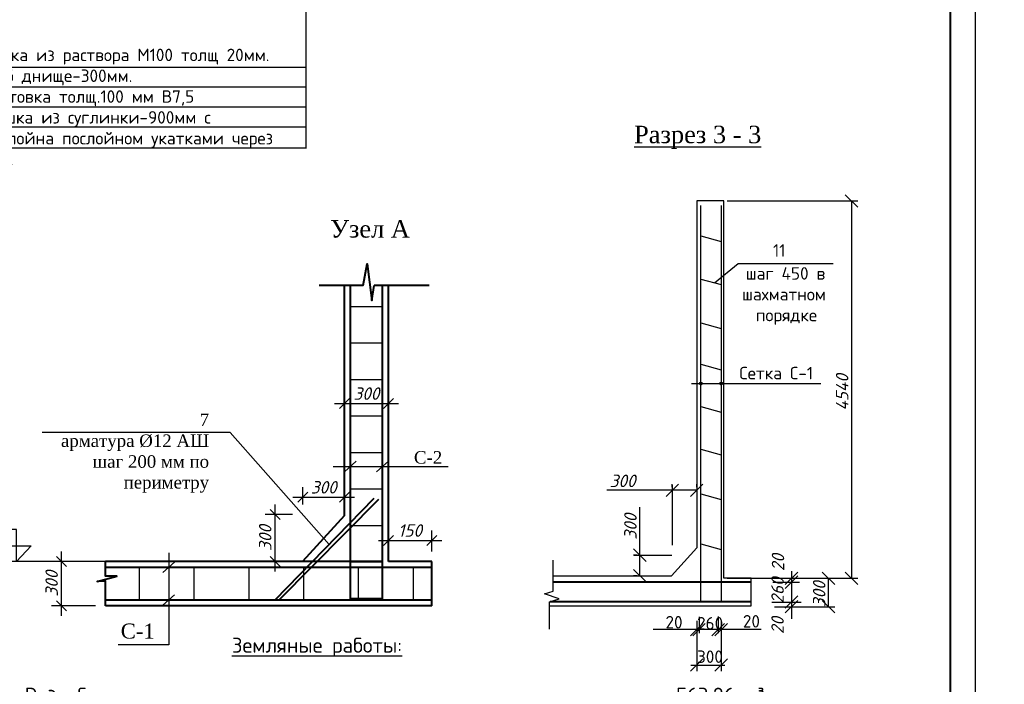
# Model space of a CAD drawing. Header units: millimetres. Extents: x -3143211 to -2549809, y 1060331 to 1341741.
# Tile 125 of 131: x -3017035 to -2997318, y 1299240 to 1312545. Entities that reach past the tile are written whole.
import ezdxf

# ---------------------------------------------------------------- set-up
doc = ezdxf.new("R2010")
doc.units = ezdxf.units.MM
doc.layers.add('.', color=7, linetype='Continuous', lineweight=15)
doc.layers.add('Сплошная толстая', color=7, linetype='Continuous', lineweight=40)
for name, color, linetype in [('Дераза', 5, 'Continuous'), ('размер', 34, 'Continuous'), ('шрифт', 1, 'Continuous')]:
    doc.layers.add(name, color=color, linetype=linetype)
doc.styles.get("Standard").update_dxf_attribs({"font": 'isocpeui.ttf'})
doc.styles.add('казар300', font='isocpeui.ttf', dxfattribs={"height": 300})
doc.dimstyles.new('STANDARD-100', dxfattribs={"dimtxt": 250, "dimasz": 200, "dimexe": 200, "dimexo": 200, "dimgap": 75, "dimtad": 1, "dimdec": 0, "dimzin": 0, "dimdsep": 46, "dimtxsty": 'Standard', "dimblk": 'OBLIQUE', "dimcen": 0.09, "dimdle": 200, "dimadec": 0, "dimazin": 0, "dimtfac": 1, "dimtdec": 0, "dimtofl": 0, "dimtmove": 0, "dimatfit": 3, "dimldrblk": 'OBLIQUE', "dimfxl": 1, "dimtolj": 1, "dimtzin": 0, "dimarcsym": 0})

# ---------------------------------------------------------------- blocks, each defined once
blk = doc.blocks.new('_Oblique')
at = {"color": 0, "linetype": 'ByBlock', "lineweight": -2}
blk.add_line((-0.5, -0.5), (0.5, 0.5), dxfattribs=at)
blk = doc.blocks.new('*D262')
at = {"layer": 'Defpoints', "color": 0, "transparency": 16777216}
for p in [(-3011918, 1302638), (-3011370, 1302638), (-3011371, 1301698)]:
    blk.add_point(p, dxfattribs=at)
at = {"layer": 'Дераза', "color": 0, "lineweight": -2, "transparency": 16777216}
for p, q in [((-3011918, 1301498), (-3011918, 1302838)), ((-3011570, 1302638), (-3012118, 1302638)), ((-3011571, 1301698), (-3012118, 1301698))]:
    blk.add_line(p, q, dxfattribs=at)
at = {"layer": 'Дераза', "color": 0, "lineweight": -2, "transparency": 16777216, "xscale": 200, "yscale": 200, "zscale": 200}
for p, rotation in [((-3011918, 1302638), 90), ((-3011918, 1301698), 270)]:
    blk.add_blockref('_Oblique', p, dxfattribs=dict(at, rotation=rotation))
at = {"layer": 'Дераза', "color": 0, "transparency": 16777216, "insert": (-3012118, 1302168), "char_height": 250, "attachment_point": 5, "rotation": 90}
blk.add_mtext('\\A1;300', dxfattribs=at)
blk = doc.blocks.new('*D219')
at = {"layer": 'Defpoints', "color": 0, "transparency": 16777216}
for p in [(-3010531, 1302984), (-3011363, 1302642), (-3010531, 1302642)]:
    blk.add_point(p, dxfattribs=at)
at = {"layer": 'Дераза', "color": 0, "lineweight": -2, "transparency": 16777216}
for p, q in [((-3011363, 1302842), (-3011363, 1303184)), ((-3010531, 1302842), (-3010531, 1303184)), ((-3011563, 1302984), (-3010331, 1302984))]:
    blk.add_line(p, q, dxfattribs=at)
at = {"layer": 'Дераза', "color": 0, "lineweight": -2, "transparency": 16777216, "xscale": 200, "yscale": 200, "zscale": 200, "rotation": 180}
blk.add_blockref('_Oblique', (-3011363, 1302984), dxfattribs=at)
at = {"layer": 'Дераза', "color": 0, "lineweight": -2, "transparency": 16777216, "xscale": 200, "yscale": 200, "zscale": 200}
blk.add_blockref('_Oblique', (-3010531, 1302984), dxfattribs=at)
at = {"layer": 'Дераза', "color": 0, "transparency": 16777216, "insert": (-3010947, 1303184), "char_height": 250, "attachment_point": 5}
blk.add_mtext('\\A1;300', dxfattribs=at)
blk = doc.blocks.new('*D220')
at = {"layer": 'Defpoints', "color": 0, "transparency": 16777216}
for p in [(-3010531, 1304933), (-3009652, 1304933), (-3009652, 1304860)]:
    blk.add_point(p, dxfattribs=at)
at = {"layer": 'Дераза', "color": 0, "lineweight": -2, "transparency": 16777216}
for p, q in [((-3010731, 1304860), (-3009452, 1304860)), ((-3010531, 1304733), (-3010531, 1304660)), ((-3009652, 1304733), (-3009652, 1304660))]:
    blk.add_line(p, q, dxfattribs=at)
at = {"layer": 'Дераза', "color": 0, "lineweight": -2, "transparency": 16777216, "xscale": 200, "yscale": 200, "zscale": 200, "rotation": 180}
blk.add_blockref('_Oblique', (-3010531, 1304860), dxfattribs=at)
at = {"layer": 'Дераза', "color": 0, "lineweight": -2, "transparency": 16777216, "xscale": 200, "yscale": 200, "zscale": 200}
blk.add_blockref('_Oblique', (-3009652, 1304860), dxfattribs=at)
at = {"layer": 'Дераза', "color": 0, "transparency": 16777216, "insert": (-3010092, 1305060), "char_height": 250, "width": 563.3, "attachment_point": 5}
blk.add_mtext('\\A1;300', dxfattribs=at)
blk = doc.blocks.new('*D263')
at = {"layer": 'Defpoints', "color": 0, "transparency": 16777216}
for p in [(-3016195, 1301698), (-3015316, 1301698), (-3015316, 1300810)]:
    blk.add_point(p, dxfattribs=at)
at = {"layer": 'Дераза', "color": 0, "lineweight": -2, "transparency": 16777216}
for p, q in [((-3016195, 1300610), (-3016195, 1301898)), ((-3015516, 1301698), (-3016395, 1301698)), ((-3015516, 1300810), (-3016395, 1300810))]:
    blk.add_line(p, q, dxfattribs=at)
at = {"layer": 'Дераза', "color": 0, "lineweight": -2, "transparency": 16777216, "xscale": 200, "yscale": 200, "zscale": 200}
for p, rotation in [((-3016195, 1301698), 90), ((-3016195, 1300810), 270)]:
    blk.add_blockref('_Oblique', p, dxfattribs=dict(at, rotation=rotation))
at = {"layer": 'Дераза', "color": 0, "transparency": 16777216, "insert": (-3016395, 1301254), "char_height": 250, "attachment_point": 5, "rotation": 90}
blk.add_mtext('\\A1;300', dxfattribs=at)
blk = doc.blocks.new('*D264')
at = {"layer": 'Defpoints', "color": 0, "transparency": 16777216}
for p in [(-3008783, 1302119), (-3009652, 1301698), (-3008783, 1301698)]:
    blk.add_point(p, dxfattribs=at)
at = {"layer": 'Дераза', "color": 0, "lineweight": -2, "transparency": 16777216}
for p, q in [((-3009652, 1301898), (-3009652, 1302319)), ((-3008783, 1301898), (-3008783, 1302319)), ((-3009852, 1302119), (-3008583, 1302119))]:
    blk.add_line(p, q, dxfattribs=at)
at = {"layer": 'Дераза', "color": 0, "lineweight": -2, "transparency": 16777216, "xscale": 200, "yscale": 200, "zscale": 200, "rotation": 180}
blk.add_blockref('_Oblique', (-3009652, 1302119), dxfattribs=at)
at = {"layer": 'Дераза', "color": 0, "lineweight": -2, "transparency": 16777216, "xscale": 200, "yscale": 200, "zscale": 200}
blk.add_blockref('_Oblique', (-3008783, 1302119), dxfattribs=at)
at = {"layer": 'Дераза', "color": 0, "transparency": 16777216, "insert": (-3009218, 1302319), "char_height": 250, "attachment_point": 5}
blk.add_mtext('\\A1;150', dxfattribs=at)

msp = doc.modelspace()

# ---------------------------------------------------------------- hatches: boundary and pattern name
at = {"layer": '.'}
h = msp.add_hatch(color=0, dxfattribs=at)
h.dxf.hatch_style = 1
h.paths.add_polyline_path([(-3003396.42075, 1305287.03331), (-3003396.42075, 1305258.70015), (-3003368.08759, 1305258.70015, 0.4142135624)])
h.paths.add_polyline_path([(-3003396.42075, 1305287.03331, 0.4142135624), (-3003424.75391, 1305258.70015), (-3003396.42075, 1305258.70015)])
h.paths.add_polyline_path([(-3003396.42075, 1305258.70015), (-3003424.75391, 1305258.70015, 0.4142135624), (-3003396.42075, 1305230.36699)])
h.paths.add_polyline_path([(-3003368.08759, 1305258.70015), (-3003396.42075, 1305258.70015), (-3003396.42075, 1305230.36699, 0.4142135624)])
h = msp.add_hatch(color=0, dxfattribs=at)
h.dxf.hatch_style = 1
h.paths.add_polyline_path([(-3002988.0222, 1305287.03331), (-3002988.0222, 1305258.70015), (-3002959.68904, 1305258.70015, 0.4142135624)])
h.paths.add_polyline_path([(-3002988.0222, 1305287.03331, 0.4142135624), (-3003016.35536, 1305258.70015), (-3002988.0222, 1305258.70015)])
h.paths.add_polyline_path([(-3002988.0222, 1305258.70015), (-3003016.35536, 1305258.70015, 0.4142135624), (-3002988.0222, 1305230.36699)])
h.paths.add_polyline_path([(-3002959.68904, 1305258.70015), (-3002988.0222, 1305258.70015), (-3002988.0222, 1305230.36699, 0.4142135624)])

# ---------------------------------------------------------------- linework, layer by layer
for p, q in [((-2997896.73173, 1286804.62022), (-2997896.73173, 1328804.62022)), ((-3009770.11192, 1306796.52427), (-3010412.93617, 1306796.52427)), ((-3009770.11192, 1306066.37057), (-3010412.93617, 1306066.37057)), ((-3009770.11192, 1305336.21688), (-3010412.93617, 1305336.21688)), ((-3009770.11192, 1304606.06318), (-3010412.93617, 1304606.06318)), ((-3009770.11192, 1303875.90948), (-3010412.93617, 1303875.90948)), ((-3010295.32206, 1303704.84674), (-3010530.55027, 1303494.68455)), ((-3009652.49781, 1303704.84674), (-3009887.72603, 1303494.68455)), ((-3009770.11192, 1303145.75578), (-3010412.93617, 1303145.75578)), ((-3009770.11192, 1302415.60208), (-3010412.93617, 1302415.60208)), ((-3013933.68141, 1301685.82452), (-3014168.90962, 1301475.66233)), ((-3009770.11192, 1301685.44838), (-3010412.93617, 1301685.44838)), ((-3014643.7075, 1301580.74342), (-3014643.7075, 1300927.64991)), ((-3013546.34708, 1301580.74342), (-3013546.34708, 1300927.64991)), ((-3012448.98665, 1301580.74342), (-3012448.98665, 1300927.64991)), ((-3011351.62623, 1301580.74342), (-3011351.62623, 1300927.64991)), ((-3010254.2658, 1301580.74342), (-3010254.2658, 1300927.64991)), ((-3009156.90538, 1301580.74342), (-3009156.90538, 1300927.64991)), ((-3001580.56162, 1301502.42764), (-3001580.56162, 1300550.45721)), ((-3013933.68141, 1301032.731), (-3014168.90962, 1300822.56881)), ((-3009770.11192, 1300955.29468), (-3010412.93617, 1300955.29468)), ((-3002186.96313, 1300335.16713), (-3004349.54603, 1300335.16713))]:
    msp.add_line(p, q)
at = {"color": 0, "linetype": 'ByBlock', "lineweight": -2}
for p, q in [((-3000252.96142, 1308791.03207), (-3000502.96142, 1309041.03207)), ((-3000502.96142, 1301486.84408), (-3000252.96142, 1301236.84408))]:
    msp.add_line(p, q, dxfattribs=at)
at = {"color": 0}
for p, q in [((-3003124.00383, 1307277.82884), (-3002650.88032, 1307666.77195)), ((-3003478.02342, 1303187.47311), (-3003478.02342, 1303249.97311)), ((-3011371.40245, 1301698.44702), (-3018122.53501, 1301698.44702)), ((-3006353.5899, 1301103.07397), (-3006353.5899, 1301723.34237)), ((-3004669.8218, 1301413.20817), (-3004742.16743, 1301413.20817)), ((-3006528.08194, 1301053.26279), (-3006353.5899, 1301103.07397)), ((-3006232.51421, 1300953.64072), (-3006528.08194, 1301053.26279)), ((-3006424.81123, 1300889.59786), (-3006232.51421, 1300953.64072)), ((-3006424.81123, 1300341.67636), (-3006424.81123, 1300889.59786))]:
    msp.add_line(p, q, dxfattribs=at)
msp.add_lwpolyline([(-3057296.73173, 1286804.62022), (-2997896.73173, 1286804.62022), (-2997896.73173, 1328804.62022), (-3057296.73173, 1328804.62022)], close=True)
at = {"lineweight": 40, "ltscale": 25}
msp.add_lwpolyline([(-3055296.73173, 1287304.62022), (-2998396.73173, 1287304.62022), (-2998396.73173, 1328304.62022), (-3055296.73173, 1328304.62022)], close=True, dxfattribs=at)
at = {"color": 0}
for points in [[(-3010840.57657, 1302039.14406), (-3012821.12712, 1304279.27198), (-3016586.15701, 1304279.27198)], [(-3010755.48047, 1303599.76565), (-3008452.21839, 1303599.76565)], [(-3017378.34131, 1302009.99742), (-3016803.70156, 1302009.99742), (-3017100.00031, 1301698.44702), (-3017100.00031, 1302337.33858), (-3018123.57721, 1302337.33858)], [(-3014051.29551, 1301871.12722), (-3014051.29551, 1300032.16672), (-3015060.657, 1300032.16672)]]:
    msp.add_lwpolyline(points, dxfattribs=at)
for centre in [(-3003396.42075, 1305258.70015), (-3002988.0222, 1305258.70015)]:
    msp.add_circle(centre, 28.33316)
at = {"layer": 'размер', "color": 0}
for p, q in [((-3002870.88602, 1308916.03207), (-3000252.96142, 1308916.03207)), ((-3000377.96142, 1308916.03207), (-3000377.96142, 1301361.84408)), ((-3003967.04651, 1303124.97311), (-3005279.54651, 1303124.97311)), ((-3003842.04651, 1303249.97311), (-3004092.04651, 1302999.97311)), ((-3003967.04651, 1303187.47311), (-3003967.04651, 1303249.97311)), ((-3003967.04651, 1303226.47204), (-3003967.04651, 1302022.84797)), ((-3003478.02342, 1303124.97311), (-3003967.04651, 1303124.97311)), ((-3003603.02342, 1302999.97311), (-3003353.02342, 1303249.97311)), ((-3004617.16743, 1301826.41351), (-3004617.16743, 1302784.74684)), ((-3004492.16743, 1301701.41351), (-3004742.16743, 1301951.41351)), ((-3004669.8218, 1301826.41351), (-3004742.16743, 1301826.41351)), ((-3004740.07288, 1301826.41351), (-3003977.76851, 1301826.41351)), ((-3004617.16743, 1301413.20817), (-3004617.16743, 1301826.41351)), ((-3004742.16743, 1301538.20817), (-3004492.16743, 1301288.20817)), ((-3002870.88602, 1301361.84408), (-3000252.96142, 1301361.84408)), ((-3001918.89958, 1301361.84408), (-3000712.83772, 1301361.84408)), ((-3001455.56162, 1301486.84408), (-3001705.56162, 1301236.84408)), ((-3001455.56162, 1301409.54826), (-3001705.56162, 1301159.54826)), ((-3000712.83772, 1301236.84408), (-3000962.83772, 1301486.84408)), ((-3000837.83772, 1300793.77543), (-3000837.83772, 1301361.84408)), ((-3001955.81831, 1301284.54826), (-3001416.80587, 1301284.54826)), ((-3001455.56162, 1301011.49783), (-3001705.56162, 1300761.49783)), ((-3001455.56162, 1300918.77543), (-3001705.56162, 1300668.77543)), ((-3000962.83772, 1300918.77543), (-3000712.83772, 1300668.77543)), ((-3001971.44228, 1300886.49783), (-3001385.55864, 1300886.49783)), ((-3001918.89958, 1300793.77543), (-3000712.83772, 1300793.77543)), ((-3003478.02342, 1300512.29279), (-3003478.02342, 1299500.38061)), ((-3003431.58828, 1300589.4252), (-3003431.58828, 1300266.88373)), ((-3003048.10596, 1300598.70461), (-3003048.10596, 1300266.88373)), ((-3002988.0222, 1300512.29279), (-3002988.0222, 1299500.38061)), ((-3003353.02342, 1300460.16713), (-3003603.02342, 1300210.16713)), ((-3003306.58828, 1300460.16713), (-3003556.58828, 1300210.16713)), ((-3002923.10596, 1300460.16713), (-3003173.10596, 1300210.16713)), ((-3002863.0222, 1300460.16713), (-3003113.0222, 1300210.16713)), ((-3003353.02342, 1299750.38061), (-3003603.02342, 1299500.38061)), ((-3003113.0222, 1299500.38061), (-3002863.0222, 1299750.38061)), ((-3003595.62743, 1299625.38061), (-3002914.20905, 1299625.38061))]:
    msp.add_line(p, q, dxfattribs=at)
at = {"layer": 'Сплошная толстая', "color": 0, "lineweight": 30}
for p, q in [((-3002933.38602, 1308916.03207), (-3003478.02342, 1308916.03207)), ((-3003478.02342, 1308916.03207), (-3003478.02342, 1301969.3615)), ((-3002933.38602, 1301361.84408), (-3002933.38602, 1308916.03207)), ((-3003980.46403, 1301413.20817), (-3003478.02342, 1301969.3615)), ((-3006353.5899, 1301413.20817), (-3003980.46403, 1301413.20817)), ((-3002384.58166, 1301361.84408), (-3002933.38602, 1301361.84408)), ((-3002384.58166, 1300809.9463), (-3002384.58166, 1301361.84408)), ((-3006424.81123, 1300809.9463), (-3002384.58166, 1300809.9463))]:
    msp.add_line(p, q, dxfattribs=at)
at = {"layer": 'Сплошная толстая', "color": 5, "lineweight": 30}
for p, q in [((-3003396.42075, 1300894.86572), (-3003396.42075, 1308825.69186)), ((-3002988.0222, 1308826.84053), (-3002988.0222, 1300895.75961)), ((-3003396.42075, 1308215.62594), (-3002988.0222, 1308103.94642)), ((-3003396.42075, 1307352.32321), (-3002988.0222, 1307240.64369)), ((-3003396.42075, 1306476.01014), (-3002988.0222, 1306364.33062)), ((-3003396.42075, 1305650.4061), (-3002988.0222, 1305538.72657)), ((-3003396.42075, 1304799.90117), (-3002988.0222, 1304688.22165)), ((-3003396.42075, 1303946.83194), (-3002988.0222, 1303835.15242)), ((-3003396.42075, 1303052.00383), (-3002988.0222, 1302940.3243)), ((-3003396.42075, 1302052.29612), (-3002988.0222, 1301940.6166))]:
    msp.add_line(p, q, dxfattribs=at)
at = {"layer": 'Сплошная толстая', "color": 0}
msp.add_line((-3010530.63977, 1302617.9383), (-3011371.40245, 1301698.44702), dxfattribs=at)
at = {"layer": 'Сплошная толстая', "color": 1}
for p, q in [((-3006353.5899, 1301294.29256), (-3002384.58166, 1301294.29256)), ((-3002384.58166, 1300894.4054), (-3006410.37596, 1300894.4054))]:
    msp.add_line(p, q, dxfattribs=at)
at = {"layer": 'Сплошная толстая', "color": 0}
for points in [[(-3010157.32702, 1307223.17755), (-3010076.00048, 1307657.76559), (-3009984.45863, 1306923.93521), (-3009937.46767, 1307223.17755)], [(-3010157.32702, 1307223.17755), (-3011038.78652, 1307223.17755)], [(-3010530.63977, 1302617.9383), (-3010530.63977, 1307223.17755)], [(-3008836.14883, 1307223.17755), (-3009937.46767, 1307223.17755)], [(-3009652.40832, 1301698.44702), (-3009652.40832, 1307223.17755)], [(-3015315.50983, 1300809.9463), (-3015315.50983, 1301302.0904), (-3015485.59486, 1301298.1299), (-3015089.19165, 1301404.97091), (-3015315.70788, 1301404.97091), (-3015315.70788, 1301698.44702)], [(-3009770.11192, 1301698.44702), (-3015315.50983, 1301698.44702)], [(-3008783.3801, 1301698.44702), (-3009652.40832, 1301698.44702)], [(-3008783.3801, 1300809.9463), (-3008783.3801, 1301698.44702)], [(-3008783.3801, 1300809.9463), (-3015315.50983, 1300809.9463)]]:
    msp.add_lwpolyline(points, dxfattribs=at)
at = {"layer": 'Сплошная толстая', "color": 5}
for points in [[(-3010412.93617, 1300927.64991), (-3010412.93617, 1307223.17755)], [(-3009770.11192, 1300927.64991), (-3009770.11192, 1307223.17755)]]:
    msp.add_lwpolyline(points, dxfattribs=at)
at = {"layer": 'Сплошная толстая', "color": 3}
for points in [[(-3011925.04651, 1300927.64991), (-3009934.742, 1302967.55139)], [(-3009851.89797, 1302941.59827), (-3011845.16147, 1300927.64991)]]:
    msp.add_lwpolyline(points, dxfattribs=at)
at = {"layer": 'Сплошная толстая', "color": 1}
for points in [[(-3008783.3801, 1301580.74342), (-3015315.50983, 1301580.74342)], [(-3008783.3801, 1300927.64991), (-3015315.50983, 1300927.64991)]]:
    msp.add_lwpolyline(points, dxfattribs=at)
at = {"layer": 'шрифт', "color": 0}
for p, q in [((-3011302.22808, 1318248.20073), (-3011302.22808, 1309972.99495)), ((-3011290.63167, 1311590.96224), (-3020200.81641, 1311590.96224)), ((-3011290.63167, 1311190.96224), (-3020200.81641, 1311190.96224)), ((-3011290.63167, 1310790.96224), (-3020200.81641, 1310790.96224)), ((-3011290.63167, 1310390.96224), (-3020200.81641, 1310390.96224)), ((-3011290.63167, 1309971.15382), (-3020200.81641, 1309971.15382)), ((-3002650.88032, 1307666.77195), (-3000747.69282, 1307666.77195)), ((-3003584.57342, 1305258.70015), (-3000993.75275, 1305258.70015))]:
    msp.add_line(p, q, dxfattribs=at)

# ---------------------------------------------------------------- texts
at = {"color": 0}
msp.add_text('20', height=250, rotation=90, dxfattribs=at).set_placement((-3001724.49219, 1301505.54086))
at = {"char_height": 250, "attachment_point": 1}
for s, insert, width in [('\\pi-750,l750,t750;{\\fISOCPEUR|b0|i0|c204|p34;1.^IЦементная стяжка из раствора М100 толщ 20мм.\\P2.^IМонолитное ж/б днище-300мм.\\P\\C0;3.^IБетонная подготовка толщ.100 мм В7,5\\P\\C256;4.^IГрунтовая подушка из суглинки-900мм с уплотнения послойна послойном укатками через каждый 300 мм.}', (-3020478.42254, 1311964.66161), 9176.1944576), ('\\pi288.75;{\\fISOCPEUR|b0|i0|c204|p34;Обмазочная битумная\\P\\pi13.75;гидроизоляция за 2-раза  }', (-3023044.82866, 1308585.07234), 4015), ('{\\fISOCPEUR|b0|i0|c204|p34;11}', (-3001949.95407, 1308050.71822), 231.0795455), ('\\pi79.0483;{\\fISOCPEUR|b0|i0|c204|p34;шаг 450 в \\P\\pi4.0483;шахматном \\P\\pi279.0483;порядке}', (-3002573.11377, 1307590.29645), 1733.0965909), ('\\pi-750,l750,t750;{\\fISOCPEUR|b0|i0|c204|p34;1.^IЦементная стяжка из раствора М100 толщ 20мм.\\P2.^IМонолитное ж/б днище-300мм.\\P\\C0;3.^IБетонная подготовка толщ.100 мм В7,5}', (-3026647.53872, 1306448.57204), 8926.1001718), ('{\\fISOCPEUR|b0|i0|c204|p34;Сетка С-1}', (-3002623.44581, 1305595.29957), 1708.0397727), ('{\\fISOCPEUR|b0|i0|c204|p34;20}', (-3004102.97785, 1300608.17122), 367.3011364), ('{\\fISOCPEUR|b0|i0|c204|p34;260}', (-3003470.84906, 1300586.6809), 557.6136364), ('{\\fISOCPEUR|b0|i0|c204|p34;20}', (-3002552.8261, 1300626.51998), 367.3011364), ('{\\fISOCPEUR|b0|i0|c204|p34;300}', (-3003470.84906, 1299918.35941), 557.6136364)]:
    msp.add_mtext(s, dxfattribs=dict(at, insert=insert, width=width))
at = {"color": 0, "ltscale": 0.3, "insert": (-3014331.23369, 1300454.73933), "char_height": 300, "width": 613.3821197, "attachment_point": 3, "rotation": 359.788892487}
msp.add_mtext('{\\fTimes New Roman|b0|i0|c204|p18;С-1}', dxfattribs=at)
at = {"insert": (-3017366.61296, 1300172.91848), "char_height": 200, "attachment_point": 1, "style": 'казар300'}
msp.add_mtext_dynamic_manual_height_columns('\\A1;{\\fISOCPEUR|b1|i0|c204|p34;               \\H1.5x;              \\LЗемляные работы:\\l \\fISOCPEUR|b0|i0|c204|p34;\\L\\P\\P\\l1. Разработка грунта в отвал экскаваторами                        - 563.96 м³; \\P2. Разработка грунта вручную                                         - 17.44 м³;\\P3. Полив водой уплотняемого грунта насыпей                          - 58.80 м³;\\P\\pi-600,l600,t600;4. Грунтовых подушек на суглинки послойной укатки                  - 187.92 м³; \\P\\pi0,l0,tz;5. Разработка грунта с погрузкой в автомобили-самосвалы          - 187.92 м³;\\P6. Перевозка грузов автомобилем, расстояние перевозки 10 км        - 263.08 тн;\\P7. Засыпка вручную траншей, пазух котлованов и ям                  - 79.23 м³;\\P8. Засыпка траншей и котлованов в бульдозерами                     - 184.85 м³;\\P9. Уплотнение грунта пневматическими трамбовками                  - 264.08 м³;\\P10. Засыпка обвалование по верху резервуара                           - 632.63 м³; \\P11. Укрепление верху и на откосов                                       - 412.09 м²;\\P12. Разработка грунта с погрузкой в автомобили-самосвалы \\P   (недостающий  грунт )                                                - 315.31 м³;}', width=15965.8192491, gutter_width=1500, heights=[0], dxfattribs=at)
at = {"layer": 'размер', "color": 0}
for s, p in [('4540', (-3000440.46142, 1304720.56687)), ('300', (-3004679.66743, 1302135.31502)), ('260', (-3001733.68833, 1300856.06601)), ('300', (-3000900.33772, 1300782.54461)), ('20', (-3001733.68833, 1300244.89266))]:
    msp.add_text(s, height=250, rotation=90, dxfattribs=at).set_placement(p)
msp.add_text('300', height=250, dxfattribs=at).set_placement((-3005220.64499, 1303187.47311))
at = {"layer": 'размер', "color": 0, "attachment_point": 3}
for s, insert, char_height, width in [('{\\fTimes New Roman|b0|i0|c204|p18;Узел А}', (-3009220.13925, 1308532.38249), 350, 1557.4293439), ('{\\fTimes New Roman|b0|i0|c204|p18;7\\Pарматура Ø12 АШ\\Pшаг 200 мм по \\Pпериметру}', (-3013242.69829, 1304658.68726), 250, 2891.649243), ('{\\fTimes New Roman|b0|i0|c204|p18;С-2}', (-3008573.53081, 1303907.75294), 250, 540.8922134)]:
    msp.add_mtext(s, dxfattribs=dict(at, insert=insert, char_height=char_height, width=width))
at = {"layer": 'шрифт', "color": 0, "insert": (-3003458.29137, 1310422.51138), "char_height": 350, "width": 2449.9671954, "attachment_point": 2}
msp.add_mtext('{\\fTimes New Roman|b0|i0|c204|p18;\\LРазрез 3 - 3}', dxfattribs=at)

# ---------------------------------------------------------------- dimensions: what is measured, and where the dimension line sits
at = {"layer": 'Дераза', "color": 0}
for base, p1, p2, angle, text, picture, middle in [((-3009652.40832, 1304859.89317), (-3010530.63977, 1304933.04437), (-3009652.40832, 1304933.04437), 180, '300', '*D220', (-3010091.52404, 1305059.89317)), ((-3010530.63977, 1302984.48503), (-3011362.68945, 1302641.87379), (-3010530.63977, 1302641.87379), 180, '300', '*D219', (-3010946.66461, 1303184.48503)), ((-3011918.10147, 1302637.54203), (-3011371.40245, 1301698.44702), (-3011369.63449, 1302637.54203), 90, '300', '*D262', (-3012118.10147, 1302167.99453)), ((-3008783.3801, 1302118.52289), (-3009652.40832, 1301698.44702), (-3008783.3801, 1301698.44702), 180, '150', '*D264', (-3009217.89421, 1302318.52289)), ((-3016195.39644, 1301698.44702), (-3015315.50983, 1300809.9463), (-3015315.50983, 1301698.44702), 90, '300', '*D263', (-3016395.39644, 1301254.19666))]:
    dim = msp.add_linear_dim(base=base, p1=p1, p2=p2, angle=angle, text=text, dimstyle='STANDARD-100', dxfattribs=at)
    dim.commit()
    dim.dimension.update_dxf_attribs({"geometry": picture, "text_midpoint": middle})

doc.saveas('drawing.dxf')
